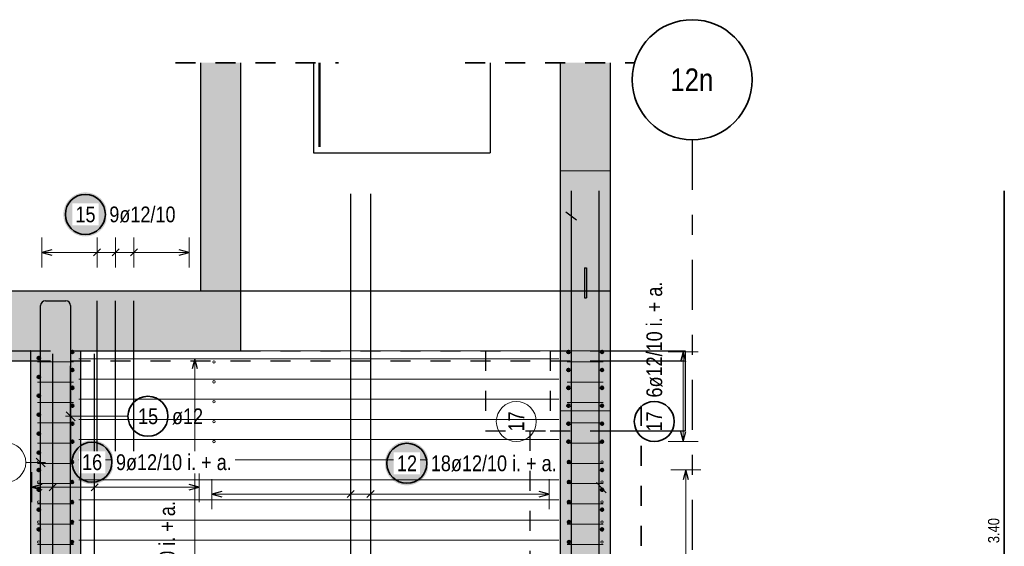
# Model space of a CAD drawing. Header units: millimetres. Extents: x 0 to 30.5, y -1.8 to 21.
# Tile 11 of 34: x 2.7 to 7.6, y 8.9 to 11.6. Entities that reach past the tile are written whole.
import ezdxf
from ezdxf.enums import TextEntityAlignment as Align

# ---------------------------------------------------------------- set-up
doc = ezdxf.new("R2010")
doc.units = ezdxf.units.MM
doc.linetypes.add('DASHDOTX2', pattern=[2, 1, -0.5, 0, -0.5])
doc.linetypes.add('HIDDEN', pattern=[0.375, 0.25, -0.125])
for name, color, linetype, lineweight in [('Achsen', 7, 'Continuous', 20), ('Geschnittene Kanten', 7, 'Continuous', 20), ('nplo', 7, 'Continuous', 20), ('Schraffuren', 7, 'Continuous', 20)]:
    doc.layers.add(name, color=color, linetype=linetype, lineweight=lineweight)
doc.styles.add('Arial Narrow', font='ARIALN.TTF')
doc.linetypes.add('STRAKON_Linetype_13', pattern='A,15,[130,ltypeshp.shx,S=1.875,R=-30,X=0,Y=0],-1.875,[130,ltypeshp.shx,S=1.875,R=-30,X=0,Y=0]', length=16.875)

msp = doc.modelspace()

# ---------------------------------------------------------------- hatches: boundary and pattern name
at = {"lineweight": 25, "true_color": 0xffffff}
for points in [[(3.136913, 10.589808), (3.136846, 10.593647), (3.136645, 10.597481), (3.13631, 10.601306), (3.135842, 10.605117), (3.135242, 10.608909), (3.134509, 10.612678), (3.133646, 10.616419), (3.132652, 10.620128), (3.131529, 10.6238), (3.130279, 10.62743), (3.128903, 10.631015), (3.127403, 10.634549), (3.12578, 10.638029), (3.124037, 10.64145), (3.122176, 10.644808), (3.120198, 10.648099), (3.118107, 10.651319), (3.115905, 10.654464), (3.113594, 10.657531), (3.111178, 10.660514), (3.108659, 10.663412), (3.10604, 10.66622), (3.103325, 10.668935), (3.100517, 10.671554), (3.09762, 10.674073), (3.094636, 10.676489), (3.091569, 10.6788), (3.088424, 10.681002), (3.085204, 10.683093), (3.081913, 10.685071), (3.078555, 10.686932), (3.075134, 10.688675), (3.071654, 10.690298), (3.06812, 10.691798), (3.064535, 10.693174), (3.060905, 10.694424), (3.057233, 10.695547), (3.053524, 10.69654), (3.049783, 10.697404), (3.046014, 10.698137), (3.042222, 10.698737), (3.038411, 10.699205), (3.034586, 10.69954), (3.030752, 10.699741), (3.026913, 10.699808), (3.023074, 10.699741), (3.01924, 10.69954), (3.015415, 10.699205), (3.011604, 10.698737), (3.007812, 10.698137), (3.004043, 10.697404), (3.000302, 10.69654), (2.996593, 10.695547), (2.992921, 10.694424), (2.989291, 10.693174), (2.985706, 10.691798), (2.982172, 10.690298), (2.978692, 10.688675), (2.975271, 10.686932), (2.971913, 10.685071), (2.968622, 10.683093), (2.965402, 10.681002), (2.962257, 10.6788), (2.95919, 10.676489), (2.956206, 10.674073), (2.953309, 10.671554), (2.950501, 10.668935), (2.947786, 10.66622), (2.945167, 10.663412), (2.942648, 10.660514), (2.940232, 10.657531), (2.937921, 10.654464), (2.935719, 10.651319), (2.933628, 10.648099), (2.93165, 10.644808), (2.929789, 10.64145), (2.928046, 10.638029), (2.926423, 10.634549), (2.924923, 10.631015), (2.923547, 10.62743), (2.922297, 10.6238), (2.921174, 10.620128), (2.92018, 10.616419), (2.919317, 10.612678), (2.918584, 10.608909), (2.917984, 10.605117), (2.917516, 10.601306), (2.917181, 10.597481), (2.91698, 10.593647), (2.916913, 10.589808), (2.91698, 10.585969), (2.917181, 10.582135), (2.917516, 10.57831), (2.917984, 10.574499), (2.918584, 10.570707), (2.919317, 10.566938), (2.92018, 10.563196), (2.921174, 10.559488), (2.922297, 10.555816), (2.923547, 10.552186), (2.924923, 10.548601), (2.926423, 10.545067), (2.928046, 10.541587), (2.929789, 10.538166), (2.93165, 10.534808), (2.933628, 10.531517), (2.935719, 10.528297), (2.937921, 10.525151), (2.940232, 10.522085), (2.942648, 10.519101), (2.945167, 10.516203), (2.947786, 10.513395), (2.950501, 10.51068), (2.953309, 10.508062), (2.956206, 10.505543), (2.95919, 10.503127), (2.962257, 10.500816), (2.965402, 10.498614), (2.968622, 10.496523), (2.971913, 10.494545), (2.975271, 10.492684), (2.978692, 10.49094), (2.982172, 10.489318), (2.985706, 10.487818), (2.989291, 10.486442), (2.992921, 10.485192), (2.996593, 10.484069), (3.000302, 10.483075), (3.004043, 10.482212), (3.007812, 10.481479), (3.011604, 10.480878), (3.015415, 10.48041), (3.01924, 10.480076), (3.023074, 10.479875), (3.026913, 10.479808), (3.030752, 10.479875), (3.034586, 10.480076), (3.038411, 10.48041), (3.042222, 10.480878), (3.046014, 10.481479), (3.049783, 10.482212), (3.053524, 10.483075), (3.057233, 10.484069), (3.060905, 10.485192), (3.064535, 10.486442), (3.06812, 10.487818), (3.071654, 10.489318), (3.075134, 10.49094), (3.078555, 10.492684), (3.081913, 10.494545), (3.085204, 10.496523), (3.088424, 10.498614), (3.091569, 10.500816), (3.094636, 10.503127), (3.09762, 10.505543), (3.100517, 10.508062), (3.103325, 10.51068), (3.10604, 10.513395), (3.108659, 10.516203), (3.111178, 10.519101), (3.113594, 10.522085), (3.115905, 10.525151), (3.118107, 10.528297), (3.120198, 10.531517), (3.122176, 10.534808), (3.124037, 10.538166), (3.12578, 10.541587), (3.127403, 10.545067), (3.128903, 10.548601), (3.130279, 10.552186), (3.131529, 10.555816), (3.132652, 10.559488), (3.133646, 10.563196), (3.134509, 10.566938), (3.135242, 10.570707), (3.135842, 10.574499), (3.13631, 10.57831), (3.136645, 10.582135)], [(3.170047, 9.351018), (3.16998, 9.354857), (3.169779, 9.358691), (3.169445, 9.362516), (3.168977, 9.366327), (3.168376, 9.370119), (3.167643, 9.373888), (3.16678, 9.37763), (3.165786, 9.381338), (3.164663, 9.38501), (3.163413, 9.38864), (3.162037, 9.392225), (3.160537, 9.395759), (3.158915, 9.399239), (3.157171, 9.40266), (3.15531, 9.406018), (3.153332, 9.409309), (3.151241, 9.412529), (3.149039, 9.415675), (3.146728, 9.418741), (3.144312, 9.421725), (3.141793, 9.424622), (3.139175, 9.427431), (3.13646, 9.430146), (3.133652, 9.432764), (3.130754, 9.435283), (3.12777, 9.437699), (3.124704, 9.44001), (3.121558, 9.442212), (3.118338, 9.444303), (3.115047, 9.446281), (3.111689, 9.448142), (3.108268, 9.449885), (3.104788, 9.451508), (3.101254, 9.453008), (3.097669, 9.454384), (3.094039, 9.455634), (3.090367, 9.456757), (3.086659, 9.457751), (3.082917, 9.458614), (3.079148, 9.459347), (3.075356, 9.459948), (3.071545, 9.460416), (3.06772, 9.46075), (3.063886, 9.460951), (3.060047, 9.461018), (3.056208, 9.460951), (3.052374, 9.46075), (3.048549, 9.460416), (3.044738, 9.459948), (3.040946, 9.459347), (3.037177, 9.458614), (3.033436, 9.457751), (3.029727, 9.456757), (3.026055, 9.455634), (3.022425, 9.454384), (3.01884, 9.453008), (3.015306, 9.451508), (3.011826, 9.449885), (3.008405, 9.448142), (3.005047, 9.446281), (3.001756, 9.444303), (2.998536, 9.442212), (2.995391, 9.44001), (2.992324, 9.437699), (2.989341, 9.435283), (2.986443, 9.432764), (2.983635, 9.430146), (2.98092, 9.427431), (2.978301, 9.424622), (2.975782, 9.421725), (2.973366, 9.418741), (2.971055, 9.415675), (2.968853, 9.412529), (2.966762, 9.409309), (2.964784, 9.406018), (2.962923, 9.40266), (2.96118, 9.399239), (2.959557, 9.395759), (2.958057, 9.392225), (2.956681, 9.38864), (2.955431, 9.38501), (2.954308, 9.381338), (2.953315, 9.37763), (2.952451, 9.373888), (2.951718, 9.370119), (2.951118, 9.366327), (2.95065, 9.362516), (2.950315, 9.358691), (2.950114, 9.354857), (2.950047, 9.351018), (2.950114, 9.347179), (2.950315, 9.343345), (2.95065, 9.33952), (2.951118, 9.335709), (2.951718, 9.331917), (2.952451, 9.328148), (2.953315, 9.324407), (2.954308, 9.320698), (2.955431, 9.317026), (2.956681, 9.313396), (2.958057, 9.309811), (2.959557, 9.306277), (2.96118, 9.302797), (2.962923, 9.299376), (2.964784, 9.296018), (2.966762, 9.292727), (2.968853, 9.289507), (2.971055, 9.286362), (2.973366, 9.283295), (2.975782, 9.280311), (2.978301, 9.277414), (2.98092, 9.274606), (2.983635, 9.271891), (2.986443, 9.269272), (2.989341, 9.266753), (2.992324, 9.264337), (2.995391, 9.262026), (2.998536, 9.259824), (3.001756, 9.257733), (3.005047, 9.255755), (3.008405, 9.253894), (3.011826, 9.252151), (3.015306, 9.250528), (3.01884, 9.249028), (3.022425, 9.247652), (3.026055, 9.246402), (3.029727, 9.245279), (3.033436, 9.244286), (3.037177, 9.243422), (3.040946, 9.242689), (3.044738, 9.242089), (3.048549, 9.241621), (3.052374, 9.241286), (3.056208, 9.241085), (3.060047, 9.241018), (3.063886, 9.241085), (3.06772, 9.241286), (3.071545, 9.241621), (3.075356, 9.242089), (3.079148, 9.242689), (3.082917, 9.243422), (3.086659, 9.244286), (3.090367, 9.245279), (3.094039, 9.246402), (3.097669, 9.247652), (3.101254, 9.249028), (3.104788, 9.250528), (3.108268, 9.252151), (3.111689, 9.253894), (3.115047, 9.255755), (3.118338, 9.257733), (3.121558, 9.259824), (3.124704, 9.262026), (3.12777, 9.264337), (3.130754, 9.266753), (3.133652, 9.269272), (3.13646, 9.271891), (3.139175, 9.274606), (3.141793, 9.277414), (3.144312, 9.280311), (3.146728, 9.283295), (3.149039, 9.286362), (3.151241, 9.289507), (3.153332, 9.292727), (3.15531, 9.296018), (3.157171, 9.299376), (3.158915, 9.302797), (3.160537, 9.306277), (3.162037, 9.309811), (3.163413, 9.313396), (3.164663, 9.317026), (3.165786, 9.320698), (3.16678, 9.324407), (3.167643, 9.328148), (3.168376, 9.331917), (3.168977, 9.335709), (3.169445, 9.33952), (3.169779, 9.343345)], [(4.745466, 9.345533), (4.745399, 9.349371), (4.745198, 9.353206), (4.744863, 9.357031), (4.744395, 9.360842), (4.743794, 9.364634), (4.743062, 9.368403), (4.742198, 9.372144), (4.741204, 9.375853), (4.740082, 9.379524), (4.738832, 9.383155), (4.737456, 9.386739), (4.735956, 9.390274), (4.734333, 9.393753), (4.73259, 9.397174), (4.730728, 9.400533), (4.728751, 9.403824), (4.72666, 9.407044), (4.724457, 9.410189), (4.722147, 9.413255), (4.71973, 9.416239), (4.717211, 9.419137), (4.714593, 9.421945), (4.711878, 9.42466), (4.70907, 9.427278), (4.706172, 9.429797), (4.703188, 9.432214), (4.700122, 9.434524), (4.696977, 9.436727), (4.693757, 9.438818), (4.690466, 9.440795), (4.687107, 9.442657), (4.683686, 9.4444), (4.680207, 9.446023), (4.676672, 9.447523), (4.673088, 9.448899), (4.669457, 9.450149), (4.665786, 9.451271), (4.662077, 9.452265), (4.658336, 9.453129), (4.654567, 9.453861), (4.650775, 9.454462), (4.646964, 9.45493), (4.643139, 9.455265), (4.639304, 9.455465), (4.635466, 9.455533), (4.631627, 9.455465), (4.627792, 9.455265), (4.623967, 9.45493), (4.620156, 9.454462), (4.616364, 9.453861), (4.612595, 9.453129), (4.608854, 9.452265), (4.605145, 9.451271), (4.601474, 9.450149), (4.597843, 9.448899), (4.594259, 9.447523), (4.590725, 9.446023), (4.587245, 9.4444), (4.583824, 9.442657), (4.580466, 9.440795), (4.577174, 9.438818), (4.573954, 9.436727), (4.570809, 9.434524), (4.567743, 9.432214), (4.564759, 9.429797), (4.561861, 9.427278), (4.559053, 9.42466), (4.556338, 9.421945), (4.55372, 9.419137), (4.551201, 9.416239), (4.548784, 9.413255), (4.546474, 9.410189), (4.544271, 9.407044), (4.54218, 9.403824), (4.540203, 9.400533), (4.538341, 9.397174), (4.536598, 9.393753), (4.534976, 9.390274), (4.533475, 9.386739), (4.532099, 9.383155), (4.530849, 9.379524), (4.529727, 9.375853), (4.528733, 9.372144), (4.527869, 9.368403), (4.527137, 9.364634), (4.526536, 9.360842), (4.526068, 9.357031), (4.525733, 9.353206), (4.525533, 9.349371), (4.525466, 9.345533), (4.525533, 9.341694), (4.525733, 9.337859), (4.526068, 9.334034), (4.526536, 9.330223), (4.527137, 9.326431), (4.527869, 9.322662), (4.528733, 9.318921), (4.529727, 9.315212), (4.530849, 9.311541), (4.532099, 9.30791), (4.533475, 9.304326), (4.534976, 9.300791), (4.536598, 9.297312), (4.538341, 9.293891), (4.540203, 9.290533), (4.54218, 9.287241), (4.544271, 9.284021), (4.546474, 9.280876), (4.548784, 9.27781), (4.551201, 9.274826), (4.55372, 9.271928), (4.556338, 9.26912), (4.559053, 9.266405), (4.561861, 9.263787), (4.564759, 9.261268), (4.567743, 9.258851), (4.570809, 9.256541), (4.573954, 9.254338), (4.577174, 9.252247), (4.580466, 9.25027), (4.583824, 9.248408), (4.587245, 9.246665), (4.590725, 9.245043), (4.594259, 9.243542), (4.597843, 9.242166), (4.601474, 9.240916), (4.605145, 9.239794), (4.608854, 9.2388), (4.612595, 9.237936), (4.616364, 9.237204), (4.620156, 9.236603), (4.623967, 9.236135), (4.627792, 9.2358), (4.631627, 9.2356), (4.635466, 9.235533), (4.639304, 9.2356), (4.643139, 9.2358), (4.646964, 9.236135), (4.650775, 9.236603), (4.654567, 9.237204), (4.658336, 9.237936), (4.662077, 9.2388), (4.665786, 9.239794), (4.669457, 9.240916), (4.673088, 9.242166), (4.676672, 9.243542), (4.680207, 9.245043), (4.683686, 9.246665), (4.687107, 9.248408), (4.690466, 9.25027), (4.693757, 9.252247), (4.696977, 9.254338), (4.700122, 9.256541), (4.703188, 9.258851), (4.706172, 9.261268), (4.70907, 9.263787), (4.711878, 9.266405), (4.714593, 9.26912), (4.717211, 9.271928), (4.71973, 9.274826), (4.722147, 9.27781), (4.724457, 9.280876), (4.72666, 9.284021), (4.728751, 9.287241), (4.730728, 9.290533), (4.73259, 9.293891), (4.734333, 9.297312), (4.735956, 9.300791), (4.737456, 9.304326), (4.738832, 9.30791), (4.740082, 9.311541), (4.741204, 9.315212), (4.742198, 9.318921), (4.743062, 9.322662), (4.743794, 9.326431), (4.744395, 9.330223), (4.744863, 9.334034), (4.745198, 9.337859)]]:
    msp.add_hatch(color=7, dxfattribs=at).paths.add_polyline_path(points)
at = {"lineweight": 25, "true_color": 0xcef2bf}
for points in [[(1.787543, 9.908179), (3.803088, 9.908178), (3.803088, 10.208178), (1.787543, 10.208178)], [(5.403088, 9.908178), (5.653088, 9.908178), (5.653088, 10.208178), (5.534324, 10.208178), (5.534324, 10.173178), (5.524324, 10.173178), (5.524324, 10.208178), (5.403088, 10.208178)], [(3.003088, 7.293178), (3.003088, 9.908178), (2.753088, 9.908178), (2.753088, 7.293178)], [(5.653088, 7.293178), (5.653088, 9.908178), (5.403088, 9.908178), (5.403088, 7.293178)]]:
    msp.add_hatch(color=254, dxfattribs=at).paths.add_polyline_path(points)
at = {"layer": 'Schraffuren', "lineweight": 25, "true_color": 0xd7ffd7}
for points in [[(3.602912, 10.208179), (3.802912, 10.208179), (3.802912, 11.34831), (3.602912, 11.34831)], [(5.653088, 10.208178), (5.653088, 11.34831), (5.403088, 11.34831), (5.403088, 10.208178)]]:
    msp.add_hatch(color=254, dxfattribs=at).paths.add_polyline_path(points)
at = {"layer": 'Schraffuren', "lineweight": 25, "true_color": 0xff0000}
msp.add_hatch(color=1, dxfattribs=at).paths.add_polyline_path([(5.524324, 10.173178), (5.534324, 10.173178), (5.534324, 10.323178), (5.524324, 10.323178)])
at = {"layer": 'Schraffuren', "lineweight": 25, "true_color": 0xeaffea}
msp.add_hatch(color=7, dxfattribs=at).paths.add_polyline_path([(1.787543, 9.858179), (2.753088, 9.858179), (2.753088, 9.908179), (1.787543, 9.908179)])

# ---------------------------------------------------------------- linework, layer by layer
at = {"color": 2, "linetype": 'HIDDEN', "lineweight": 35, "ltscale": 0.25}
for p, q in [((3.477912, 11.34831), (4.292912, 11.34831)), ((4.927912, 11.34831), (5.778088, 11.34831)), ((5.807654, 9.633179), (5.807654, 7.283178))]:
    msp.add_line(p, q, dxfattribs=at)
at = {"color": 3, "linetype": 'Continuous', "lineweight": 25}
for p, q in [((4.167912, 11.34831), (4.167912, 10.898179)), ((5.052912, 11.34831), (5.052912, 10.898179)), ((4.167912, 10.898179), (5.052912, 10.898179)), ((4.354044, 10.693178), (4.354044, 7.293178)), ((4.453348, 10.693178), (4.453348, 7.293178)), ((5.597088, 7.293178), (5.597088, 10.708178)), ((5.43056, 10.603364), (5.483284, 10.563422)), ((2.859088, 10.413397), (2.809088, 10.4)), ((2.809088, 10.4), (2.859088, 10.386603)), ((3.103449, 10.417678), (3.068094, 10.382322)), ((3.195677, 10.417678), (3.160322, 10.382322)), ((3.287905, 10.417678), (3.25255, 10.382322)), ((3.546911, 10.4), (3.496911, 10.413397)), ((3.496911, 10.386603), (3.546911, 10.4)), ((3.803088, 10.208179), (5.403088, 10.208179)), ((2.827088, 10.158179), (2.929088, 10.158179)), ((3.085771, 9.358179), (3.085771, 10.158179)), ((3.177999, 9.358179), (3.177999, 10.158179)), ((3.270227, 9.358179), (3.270227, 10.158179)), ((2.803088, 9.358179), (2.803088, 10.134179)), ((2.953088, 10.134179), (2.953088, 9.358179)), ((5.653088, 9.908179), (6.028552, 9.908179)), ((6.018275, 9.902178), (6.004878, 9.852178)), ((6.031673, 9.852178), (6.018275, 9.902178)), ((6.028552, 9.908179), (6.028552, 9.858179)), ((2.803088, 7.258179), (2.803088, 9.858179)), ((2.803088, 9.858179), (2.803088, 9.858179)), ((2.863816, 7.293178), (2.863816, 9.893178)), ((3.073271, 7.293178), (3.073271, 9.893178)), ((3.575, 9.867178), (3.561603, 9.817178)), ((3.588397, 9.817178), (3.575, 9.867178)), ((5.653088, 9.858179), (6.028552, 9.858179)), ((6.028552, 9.858179), (6.028552, 9.508179)), ((2.953088, 7.232463), (2.953088, 9.832463)), ((2.953088, 9.832463), (2.953088, 9.832463)), ((2.930991, 9.60271), (2.975185, 9.558516)), ((5.653088, 9.508179), (6.028552, 9.508179)), ((6.004878, 9.503846), (6.018275, 9.453846)), ((6.018275, 9.453846), (6.031673, 9.503846)), ((6.031175, 9.312176), (6.017778, 9.262176)), ((6.044573, 9.262176), (6.031175, 9.312176)), ((2.809088, 9.239416), (2.759088, 9.226018)), ((2.759088, 9.226018), (2.809088, 9.212621)), ((2.881493, 9.243696), (2.846138, 9.20834)), ((3.090949, 9.243696), (3.055594, 9.20834)), ((3.596911, 9.226018), (3.546911, 9.239416)), ((3.546911, 9.212621), (3.596911, 9.226018)), ((5.584446, 9.249811), (5.632157, 9.197627)), ((3.708913, 9.205022), (3.658913, 9.191625)), ((3.658913, 9.191625), (3.708913, 9.178227)), ((4.336366, 9.173947), (4.371722, 9.209302)), ((4.435671, 9.173947), (4.471026, 9.209302)), ((5.347088, 9.191625), (5.297088, 9.205022)), ((5.297088, 9.178227), (5.347088, 9.191625))]:
    msp.add_line(p, q, dxfattribs=at)
at = {"color": 3, "linetype": 'DASHDOTX2', "lineweight": 25, "ltscale": 0.25}
msp.add_line((6.062919, 10.963178), (6.062919, 7.234266), dxfattribs=at)
at = {"color": 9, "linetype": 'Continuous', "lineweight": 0}
for p, q in [((5.403088, 10.808179), (5.653088, 10.808179)), ((5.403088, 9.608179), (5.653088, 9.608179)), ((2.825185, 9.32768), (2.780991, 9.371874)), ((2.728679, 9.349777), (2.828088, 9.349777))]:
    msp.add_line(p, q, dxfattribs=at)
at = {"color": 2, "linetype": 'Continuous', "lineweight": 35}
msp.add_line((7.624447, 7.308143), (7.624447, 10.708143), dxfattribs=at)
at = {"color": 5, "linetype": 'Continuous', "lineweight": 18}
for p, q in [((2.809088, 10.475), (2.809088, 10.325)), ((3.085771, 10.475), (3.085771, 10.325)), ((3.177999, 10.475), (3.177999, 10.325)), ((3.270227, 10.475), (3.270227, 10.325)), ((3.546911, 10.325), (3.546911, 10.475)), ((2.809088, 10.4), (3.546911, 10.4)), ((6.093275, 9.902178), (5.943275, 9.902178)), ((6.018275, 9.453846), (6.018275, 9.902178)), ((3.65, 9.867178), (3.5, 9.867178)), ((3.575, 7.349181), (3.575, 9.867178)), ((3.240237, 9.580613), (2.928088, 9.580613)), ((5.943275, 9.453846), (6.093275, 9.453846)), ((6.106175, 9.312176), (5.956175, 9.312176)), ((6.031175, 7.329178), (6.031175, 9.312176)), ((2.759088, 9.301018), (2.759088, 9.151018)), ((2.863816, 9.301018), (2.863816, 9.151018)), ((3.073271, 9.301018), (3.073271, 9.151018)), ((3.596911, 9.151018), (3.596911, 9.301018)), ((3.658913, 9.266625), (3.658913, 9.116625)), ((4.354044, 9.116625), (4.354044, 9.266625)), ((4.453348, 9.116625), (4.453348, 9.266625)), ((5.347088, 9.116625), (5.347088, 9.266625)), ((5.347088, 9.191625), (3.658913, 9.191625))]:
    msp.add_line(p, q, dxfattribs=at)
at = {"color": 6, "linetype": 'STRAKON_Linetype_13', "lineweight": 13, "ltscale": 0.01}
for p, q in [((3.803088, 10.208178), (5.403088, 10.208178)), ((3.803088, 9.908178), (5.653088, 9.908178))]:
    msp.add_line(p, q, dxfattribs=at)
at = {"color": 3, "linetype": 'HIDDEN', "lineweight": 25, "ltscale": 0.25}
for p, q in [((2.753088, 9.908179), (3.003088, 9.908179)), ((3.803088, 9.908179), (5.353088, 9.908179)), ((5.028552, 9.908179), (5.028552, 9.508179)), ((5.353088, 9.908179), (5.653088, 9.908179)), ((5.353088, 9.908178), (5.353088, 9.508178)), ((2.753088, 9.858179), (5.653088, 9.858179)), ((5.028552, 9.508179), (5.353088, 9.508179)), ((5.353088, 9.508179), (5.653088, 9.508179))]:
    msp.add_line(p, q, dxfattribs=at)
at = {"color": 2, "linetype": 'Continuous', "lineweight": 35}
for centre, radius in [((6.062919, 11.263178), 0.3), ((3.026913, 10.589808), 0.1), ((3.340237, 9.580613), 0.1), ((5.873253, 9.554373), 0.1), ((3.060047, 9.351018), 0.1), ((4.635466, 9.345533), 0.1)]:
    msp.add_circle(centre, radius, dxfattribs=at)
at = {"color": 9, "linetype": 'Continuous', "lineweight": 0}
for centre, radius in [((5.524324, 10.208178), 0.00111), ((5.534324, 10.208178), 0.00111), ((2.753088, 9.908178), 0.00111), ((5.182922, 9.554375), 0.1), ((2.628679, 9.349777), 0.1)]:
    msp.add_circle(centre, radius, dxfattribs=at)
at = {"color": 4, "linetype": 'Continuous', "lineweight": 50}
for centre, radius in [((2.962088, 9.902178), 0.006), ((2.962088, 9.902178), 0.006), ((2.962088, 9.902178), 0.0054), ((2.962088, 9.902178), 0.0042), ((2.962088, 9.902178), 0.003), ((2.962088, 9.902178), 0.0018), ((2.962088, 9.902178), 0.0006), ((5.444088, 9.902178), 0.006), ((5.444088, 9.902178), 0.006), ((5.444088, 9.902178), 0.0054), ((5.444088, 9.902178), 0.0042), ((5.444088, 9.902178), 0.003), ((5.444088, 9.902178), 0.0018), ((5.444088, 9.902178), 0.0006), ((5.612088, 9.902179), 0.006), ((5.612088, 9.902179), 0.006), ((5.612088, 9.902179), 0.0054), ((5.612088, 9.902179), 0.0042), ((5.612088, 9.902179), 0.003), ((5.612088, 9.902179), 0.0018), ((5.612088, 9.902179), 0.0006), ((2.794088, 9.872179), 0.006), ((2.794088, 9.872179), 0.006), ((2.794088, 9.872179), 0.0054), ((2.794088, 9.872179), 0.0042), ((2.794088, 9.872179), 0.003), ((2.794088, 9.872179), 0.0018), ((2.794088, 9.872179), 0.0006), ((2.962088, 9.812512), 0.006), ((2.962088, 9.812512), 0.006), ((2.962088, 9.812512), 0.0054), ((2.962088, 9.812512), 0.0042), ((2.962088, 9.812512), 0.003), ((2.962088, 9.812512), 0.0018), ((2.962088, 9.812512), 0.0006), ((5.444088, 9.812512), 0.006), ((5.444088, 9.812512), 0.006), ((5.444088, 9.812512), 0.0054), ((5.444088, 9.812512), 0.0042), ((5.444088, 9.812512), 0.003), ((5.444088, 9.812512), 0.0018), ((5.444088, 9.812512), 0.0006), ((5.612088, 9.812513), 0.006), ((5.612088, 9.812513), 0.006), ((5.612088, 9.812513), 0.0054), ((5.612088, 9.812513), 0.0042), ((5.612088, 9.812513), 0.003), ((5.612088, 9.812513), 0.0018), ((5.612088, 9.812513), 0.0006), ((2.794088, 9.777579), 0.006), ((2.794088, 9.777579), 0.006), ((2.794088, 9.777579), 0.0054), ((2.794088, 9.777579), 0.0042), ((2.794088, 9.777579), 0.003), ((2.794088, 9.777579), 0.0018), ((2.794088, 9.777579), 0.0006), ((2.962088, 9.722845), 0.006), ((2.962088, 9.722845), 0.006), ((2.962088, 9.722845), 0.0054), ((2.962088, 9.722845), 0.0042), ((2.962088, 9.722845), 0.003), ((2.962088, 9.722845), 0.0018), ((2.962088, 9.722845), 0.0006), ((5.444088, 9.722845), 0.006), ((5.444088, 9.722845), 0.006), ((5.444088, 9.722845), 0.0054), ((5.444088, 9.722845), 0.0042), ((5.444088, 9.722845), 0.003), ((5.444088, 9.722845), 0.0018), ((5.444088, 9.722845), 0.0006), ((5.612088, 9.722846), 0.006), ((5.612088, 9.722846), 0.006), ((5.612088, 9.722846), 0.0054), ((5.612088, 9.722846), 0.0042), ((5.612088, 9.722846), 0.003), ((5.612088, 9.722846), 0.0018), ((5.612088, 9.722846), 0.0006), ((2.794088, 9.682979), 0.006), ((2.794088, 9.682979), 0.006), ((2.794088, 9.682979), 0.0054), ((2.794088, 9.682979), 0.0042), ((2.794088, 9.682979), 0.003), ((2.794088, 9.682979), 0.0018), ((2.794088, 9.682979), 0.0006), ((2.962088, 9.633179), 0.006), ((2.962088, 9.633179), 0.006), ((2.962088, 9.633179), 0.0054), ((2.962088, 9.633179), 0.0042), ((2.962088, 9.633179), 0.003), ((2.962088, 9.633179), 0.0018), ((2.962088, 9.633179), 0.0006), ((5.444088, 9.633179), 0.006), ((5.444088, 9.633179), 0.006), ((5.444088, 9.633179), 0.0054), ((5.444088, 9.633179), 0.0042), ((5.444088, 9.633179), 0.003), ((5.444088, 9.633179), 0.0018), ((5.444088, 9.633179), 0.0006), ((5.612088, 9.63318), 0.006), ((5.612088, 9.63318), 0.006), ((5.612088, 9.63318), 0.0054), ((5.612088, 9.63318), 0.0042), ((5.612088, 9.63318), 0.003), ((5.612088, 9.63318), 0.0018), ((5.612088, 9.63318), 0.0006), ((2.794088, 9.588379), 0.006), ((2.794088, 9.588379), 0.006), ((2.794088, 9.588379), 0.0054), ((2.794088, 9.588379), 0.0042), ((2.794088, 9.588379), 0.003), ((2.794088, 9.588379), 0.0018), ((2.794088, 9.588379), 0.0006), ((2.962088, 9.543512), 0.006), ((2.962088, 9.543512), 0.006), ((2.962088, 9.543512), 0.0054), ((2.962088, 9.543512), 0.0042), ((2.962088, 9.543512), 0.003), ((2.962088, 9.543512), 0.0018), ((2.962088, 9.543512), 0.0006), ((5.444088, 9.543512), 0.006), ((5.444088, 9.543512), 0.006), ((5.444088, 9.543512), 0.0054), ((5.444088, 9.543512), 0.0042), ((5.444088, 9.543512), 0.003), ((5.444088, 9.543512), 0.0018), ((5.444088, 9.543512), 0.0006), ((5.612088, 9.543513), 0.006), ((5.612088, 9.543513), 0.006), ((5.612088, 9.543513), 0.0054), ((5.612088, 9.543513), 0.0042), ((5.612088, 9.543513), 0.003), ((5.612088, 9.543513), 0.0018), ((5.612088, 9.543513), 0.0006), ((2.794088, 9.493779), 0.006), ((2.794088, 9.493779), 0.006), ((2.794088, 9.493779), 0.0054), ((2.794088, 9.493779), 0.0042), ((2.794088, 9.493779), 0.003), ((2.794088, 9.493779), 0.0018), ((2.794088, 9.493779), 0.0006), ((2.962088, 9.453846), 0.006), ((2.962088, 9.453846), 0.006), ((2.962088, 9.453846), 0.0054), ((2.962088, 9.453846), 0.0042), ((5.444088, 9.453846), 0.006), ((5.444088, 9.453846), 0.006), ((5.444088, 9.453846), 0.0054), ((5.444088, 9.453846), 0.0042), ((5.612088, 9.453847), 0.006), ((5.612088, 9.453847), 0.006), ((5.612088, 9.453847), 0.0054), ((5.612088, 9.453847), 0.0042), ((2.962088, 9.453846), 0.003), ((2.962088, 9.453846), 0.0018), ((2.962088, 9.453846), 0.0006), ((5.444088, 9.453846), 0.003), ((5.444088, 9.453846), 0.0018), ((5.444088, 9.453846), 0.0006), ((5.612088, 9.453847), 0.003), ((5.612088, 9.453847), 0.0018), ((5.612088, 9.453847), 0.0006), ((2.794088, 9.399179), 0.006), ((2.794088, 9.399179), 0.006), ((2.794088, 9.399179), 0.0054), ((2.794088, 9.399179), 0.0042), ((2.794088, 9.399179), 0.003), ((2.794088, 9.399179), 0.0018), ((2.794088, 9.399179), 0.0006), ((2.794088, 9.312177), 0.006), ((2.794088, 9.312177), 0.006), ((2.794088, 9.312177), 0.0054), ((2.794088, 9.312177), 0.0042), ((2.794088, 9.312177), 0.003), ((2.794088, 9.312177), 0.0018), ((2.794088, 9.312177), 0.0006), ((2.96018, 9.352546), 0.006), ((2.96018, 9.352546), 0.006), ((2.96018, 9.352546), 0.0054), ((2.96018, 9.352546), 0.0042), ((2.96018, 9.352546), 0.003), ((2.96018, 9.352546), 0.0018), ((2.96018, 9.352546), 0.0006), ((5.612088, 9.312176), 0.006), ((5.612088, 9.312176), 0.006), ((5.612088, 9.312176), 0.0054), ((5.612088, 9.312176), 0.0042), ((5.612088, 9.312176), 0.003), ((5.612088, 9.312176), 0.0018), ((5.612088, 9.312176), 0.0006), ((2.794088, 9.213027), 0.006), ((2.794088, 9.213027), 0.006), ((2.794088, 9.213027), 0.0054), ((2.794088, 9.213027), 0.0042), ((2.794088, 9.213027), 0.003), ((2.794088, 9.213027), 0.0018), ((2.794088, 9.213027), 0.0006), ((2.96018, 9.252378), 0.006), ((2.96018, 9.252378), 0.006), ((2.96018, 9.252378), 0.0054), ((2.96018, 9.252378), 0.0042), ((2.96018, 9.252378), 0.003), ((2.96018, 9.252378), 0.0018), ((2.96018, 9.252378), 0.0006), ((5.445995, 9.252378), 0.006), ((5.445995, 9.252378), 0.006), ((5.445995, 9.252378), 0.0054), ((5.445995, 9.252378), 0.0042), ((5.445995, 9.252378), 0.003), ((5.445995, 9.252378), 0.0018), ((5.445995, 9.252378), 0.0006), ((5.612088, 9.213026), 0.006), ((5.612088, 9.213026), 0.006), ((5.612088, 9.213026), 0.0054), ((5.612088, 9.213026), 0.0042), ((5.612088, 9.213026), 0.003), ((5.612088, 9.213026), 0.0018), ((5.612088, 9.213026), 0.0006), ((2.794088, 9.113877), 0.006), ((2.794088, 9.113877), 0.006), ((2.794088, 9.113877), 0.0054), ((2.794088, 9.113877), 0.0042), ((2.794088, 9.113877), 0.003), ((2.794088, 9.113877), 0.0018), ((2.794088, 9.113877), 0.0006), ((2.96018, 9.152209), 0.006), ((2.96018, 9.152209), 0.006), ((2.96018, 9.152209), 0.0054), ((2.96018, 9.152209), 0.0042), ((2.96018, 9.152209), 0.003), ((2.96018, 9.152209), 0.0018), ((2.96018, 9.152209), 0.0006), ((5.445995, 9.152209), 0.006), ((5.445995, 9.152209), 0.006), ((5.445995, 9.152209), 0.0054), ((5.445995, 9.152209), 0.0042), ((5.445995, 9.152209), 0.003), ((5.445995, 9.152209), 0.0018), ((5.445995, 9.152209), 0.0006), ((5.612088, 9.113876), 0.006), ((5.612088, 9.113876), 0.006), ((5.612088, 9.113876), 0.0054), ((5.612088, 9.113876), 0.0042), ((5.612088, 9.113876), 0.003), ((5.612088, 9.113876), 0.0018), ((5.612088, 9.113876), 0.0006), ((2.794088, 9.014727), 0.006), ((2.794088, 9.014727), 0.006), ((2.794088, 9.014727), 0.0054), ((2.794088, 9.014727), 0.0042), ((2.794088, 9.014727), 0.003), ((2.794088, 9.014727), 0.0018), ((2.794088, 9.014727), 0.0006), ((2.96018, 9.052041), 0.006), ((2.96018, 9.052041), 0.006), ((2.96018, 9.052041), 0.0054), ((2.96018, 9.052041), 0.0042), ((2.96018, 9.052041), 0.003), ((2.96018, 9.052041), 0.0018), ((2.96018, 9.052041), 0.0006), ((5.445995, 9.052041), 0.006), ((5.445995, 9.052041), 0.006), ((5.445995, 9.052041), 0.0054), ((5.445995, 9.052041), 0.0042), ((5.445995, 9.052041), 0.003), ((5.445995, 9.052041), 0.0018), ((5.445995, 9.052041), 0.0006), ((5.612088, 9.014726), 0.006), ((5.612088, 9.014726), 0.006), ((5.612088, 9.014726), 0.0054), ((5.612088, 9.014726), 0.0042), ((5.612088, 9.014726), 0.003), ((5.612088, 9.014726), 0.0018), ((5.612088, 9.014726), 0.0006), ((2.96018, 8.951872), 0.006), ((2.96018, 8.951872), 0.006), ((2.96018, 8.951872), 0.0054), ((2.96018, 8.951872), 0.0042), ((2.96018, 8.951872), 0.003), ((2.96018, 8.951872), 0.0018), ((2.96018, 8.951872), 0.0006), ((5.445995, 8.951872), 0.006), ((5.445995, 8.951872), 0.006), ((5.445995, 8.951872), 0.0054), ((5.445995, 8.951872), 0.0042), ((5.445995, 8.951872), 0.003), ((5.445995, 8.951872), 0.0018), ((5.445995, 8.951872), 0.0006)]:
    msp.add_circle(centre, radius, dxfattribs=at)
at = {"color": 3, "linetype": 'Continuous', "lineweight": 25}
for centre, start, end in [((2.827088, 10.134179), 90, 180), ((2.929088, 10.134179), 0, 90)]:
    msp.add_arc(centre, 0.024, start, end, dxfattribs=at)
at = {"layer": 'Achsen', "color": 4, "linetype": 'Continuous', "lineweight": 50}
msp.add_line((4.197912, 11.34831), (4.197912, 10.928179), dxfattribs=at)
at = {"layer": 'Geschnittene Kanten', "color": 3, "linetype": 'Continuous', "lineweight": 25}
for p, q in [((3.602912, 11.34831), (3.602912, 10.208179)), ((3.802912, 11.34831), (3.802912, 10.208179)), ((5.403088, 11.34831), (5.403088, 10.208179)), ((5.653088, 11.34831), (5.653088, 10.208178)), ((5.524324, 10.323178), (5.534324, 10.323178)), ((5.524324, 10.323178), (5.524324, 10.173178)), ((5.534324, 10.323178), (5.534324, 10.173178)), ((1.787543, 10.208179), (3.803088, 10.208179)), ((3.803088, 10.208178), (3.803088, 9.908178)), ((5.403088, 10.208179), (5.653088, 10.208179)), ((5.403088, 10.208179), (5.403088, 9.908178)), ((5.653088, 10.208178), (5.653088, 9.908178)), ((5.524324, 10.173178), (5.534324, 10.173178)), ((1.787543, 9.908179), (2.753088, 9.908179)), ((2.753088, 9.908179), (2.753088, 7.293178)), ((3.003088, 9.908179), (3.803088, 9.908179)), ((5.653088, 9.908178), (5.653088, 7.293178)), ((1.787543, 9.858179), (2.753088, 9.858179))]:
    msp.add_line(p, q, dxfattribs=at)
at = {"layer": 'nplo', "color": 9, "linetype": 'Continuous', "lineweight": 0}
for p, q in [((2.788088, 9.852176), (2.968088, 9.852176)), ((2.995001, 9.867178), (5.395001, 9.867178)), ((5.438088, 9.852176), (5.618088, 9.852176)), ((2.995001, 9.766458), (5.395001, 9.766458)), ((2.788088, 9.750801), (2.968088, 9.750801)), ((5.438088, 9.750801), (5.618088, 9.750801)), ((2.995001, 9.665738), (5.395001, 9.665738)), ((2.788088, 9.649426), (2.968088, 9.649426)), ((5.438088, 9.649426), (5.618088, 9.649426)), ((2.995001, 9.565018), (5.395001, 9.565018)), ((2.788088, 9.548051), (2.968088, 9.548051)), ((5.438088, 9.548051), (5.618088, 9.548051)), ((2.995001, 9.464298), (5.395001, 9.464298)), ((2.788088, 9.446676), (2.968088, 9.446676)), ((5.438088, 9.446676), (5.618088, 9.446676)), ((2.995001, 9.363579), (5.395001, 9.363579)), ((2.788088, 9.345301), (2.968088, 9.345301)), ((2.788088, 9.243926), (2.968088, 9.243926)), ((5.438088, 9.243926), (5.618088, 9.243926)), ((2.788088, 9.142551), (2.968088, 9.142551)), ((5.438088, 9.142551), (5.618088, 9.142551)), ((2.788088, 9.041176), (2.968088, 9.041176)), ((5.438088, 9.041176), (5.618088, 9.041176)), ((2.788088, 8.939802), (2.968088, 8.939802)), ((5.438088, 8.939802), (5.618088, 8.939802))]:
    msp.add_line(p, q, dxfattribs=at)
for centre in [(3.670174, 9.852178), (3.670174, 9.852178), (3.670174, 9.752786), (3.670174, 9.752786), (3.670174, 9.653393), (3.670174, 9.653393), (3.670174, 9.554001), (3.670174, 9.554001), (3.670174, 9.454608), (3.670174, 9.454608), (2.794088, 9.352546), (2.794088, 9.352546), (5.612088, 9.352546), (5.612088, 9.352546), (2.794088, 9.252378), (2.794088, 9.252378), (5.612088, 9.252378), (5.612088, 9.252378), (2.794088, 9.152209), (2.794088, 9.152209), (5.612088, 9.152209), (5.612088, 9.152209), (2.794088, 9.052041), (2.794088, 9.052041), (5.612088, 9.052041), (5.612088, 9.052041), (2.794088, 8.951872), (2.794088, 8.951872), (5.612088, 8.951872), (5.612088, 8.951872)]:
    msp.add_circle(centre, 0.006, dxfattribs=at)

# ---------------------------------------------------------------- texts
at = {"color": 4, "lineweight": 50, "style": 'Arial Narrow'}
msp.add_text('12n', height=0.1125, dxfattribs=at).set_placement((6.061319, 11.263178), align=Align.MIDDLE_CENTER)
at = {"color": 2, "lineweight": 35, "char_height": 0.07875, "attachment_point": 1, "rotation": 90, "line_spacing_factor": 0.9, "style": 'Arial Narrow'}
for s, insert in [('6ø12/10 i. + a.', (5.833878, 9.674373)), ('17', (5.833878, 9.504761))]:
    msp.add_mtext(s, dxfattribs=dict(at, insert=insert))
at = {"color": 2, "lineweight": 35, "char_height": 0.07875, "attachment_point": 1, "line_spacing_factor": 0.9, "style": 'Arial Narrow'}
for s, insert in [('15', (3.290625, 9.619988)), ('ø12', (3.460237, 9.619988))]:
    msp.add_mtext(s, dxfattribs=dict(at, insert=insert))
at = {"color": 9, "lineweight": 0, "insert": (5.143547, 9.504762), "char_height": 0.07875, "attachment_point": 1, "rotation": 90, "line_spacing_factor": 0.9, "style": 'Arial Narrow'}
msp.add_mtext('17', dxfattribs=at)
at = {"color": 2, "lineweight": 35, "insert": (3.396765, 8.527015), "char_height": 0.07875, "attachment_point": 1, "rotation": 90, "line_spacing_factor": 0.9, "style": 'Arial Narrow', "bg_fill": 3, "box_fill_scale": 1.2, "bg_fill_color": 256, "bg_fill_true_color": 13158600, "bg_fill_transparency": 0}
msp.add_mtext('26ø12/10 i. + a.', dxfattribs=at)
at = {"color": 3, "lineweight": 25, "insert": (7.543197, 8.946268), "char_height": 0.05625, "attachment_point": 1, "rotation": 90, "line_spacing_factor": 0.9, "style": 'Arial Narrow'}
msp.add_mtext('3.40', dxfattribs=at)

# ---------------------------------------------------------------- next in the draw order: linework, layer by layer
at = {"color": 5, "linetype": 'Continuous', "lineweight": 18}
msp.add_line((2.759088, 9.226018), (3.596911, 9.226018), dxfattribs=at)
at = {"layer": 'nplo', "color": 9, "linetype": 'Continuous', "lineweight": 0}
for p, q in [((2.995001, 9.262859), (5.395001, 9.262859)), ((2.995001, 9.162139), (5.395001, 9.162139)), ((2.995001, 9.061419), (5.395001, 9.061419)), ((2.995001, 8.960699), (5.395001, 8.960699))]:
    msp.add_line(p, q, dxfattribs=at)

# ---------------------------------------------------------------- next in the draw order: texts
at = {"color": 2, "lineweight": 35, "char_height": 0.07875, "attachment_point": 1, "line_spacing_factor": 0.9, "style": 'Arial Narrow', "bg_fill": 3, "box_fill_scale": 1.2, "bg_fill_color": 256, "bg_fill_true_color": 13158600, "bg_fill_transparency": 0}
for s, insert in [('15', (2.9773, 10.629183)), ('9ø12/10', (3.146913, 10.629183)), ('16', (3.010435, 9.390393)), ('9ø12/10 i. + a.', (3.180047, 9.390393)), ('12', (4.585853, 9.384908))]:
    msp.add_mtext(s, dxfattribs=dict(at, insert=insert))

# ---------------------------------------------------------------- next in the draw order: linework, layer by layer
at = {"layer": 'Geschnittene Kanten', "color": 3, "linetype": 'Continuous', "lineweight": 25}
msp.add_line((3.003088, 9.908178), (3.003088, 7.293178), dxfattribs=at)

# ---------------------------------------------------------------- next in the draw order: texts
at = {"color": 2, "lineweight": 35, "insert": (4.755466, 9.384908), "char_height": 0.07875, "attachment_point": 1, "line_spacing_factor": 0.9, "style": 'Arial Narrow', "bg_fill": 3, "box_fill_scale": 1.2, "bg_fill_color": 256, "bg_fill_true_color": 13158600, "bg_fill_transparency": 0}
msp.add_mtext('18ø12/10 i. + a.', dxfattribs=at)

# ---------------------------------------------------------------- next in the draw order: linework, layer by layer
at = {"color": 3, "linetype": 'Continuous', "lineweight": 25}
msp.add_line((5.459088, 7.293178), (5.459088, 10.708178), dxfattribs=at)
at = {"color": 3, "linetype": 'HIDDEN', "lineweight": 25, "ltscale": 0.25}
msp.add_line((5.250995, 9.508179), (5.250995, 7.408178), dxfattribs=at)
at = {"color": 4, "linetype": 'Continuous', "lineweight": 50}
for radius in [0.006, 0.006, 0.0054, 0.0042, 0.003, 0.0018, 0.0006]:
    msp.add_circle((5.445995, 9.352546), radius, dxfattribs=at)
at = {"layer": 'Geschnittene Kanten', "color": 3, "linetype": 'Continuous', "lineweight": 25}
msp.add_line((5.403088, 9.908178), (5.403088, 7.293178), dxfattribs=at)
at = {"layer": 'nplo', "color": 9, "linetype": 'Continuous', "lineweight": 0}
msp.add_line((5.438088, 9.345301), (5.618088, 9.345301), dxfattribs=at)

doc.saveas('drawing.dxf')
